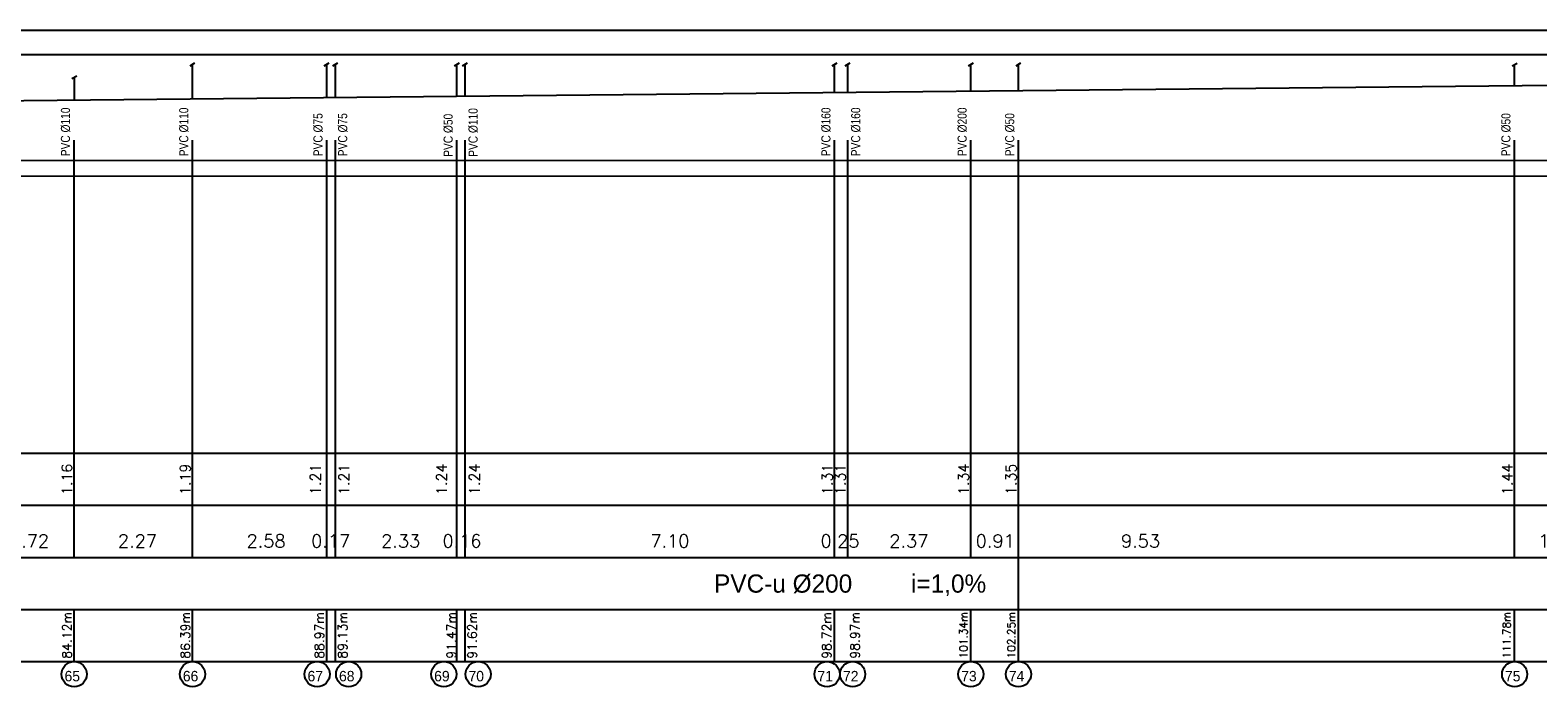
# Model space of a CAD drawing. Extents: x 480599 to 802090, y -87928 to 319597.
# Tile 42 of 50: x 692711 to 721670, y 16621 to 29225. Entities that reach past the tile are written whole.
import ezdxf
from ezdxf.enums import TextEntityAlignment as Align

# ---------------------------------------------------------------- set-up
doc = ezdxf.new("R2010")
doc.units = 0
doc.header["$MEASUREMENT"] = 0
doc.layers.get('0').update_dxf_attribs({"color": 252, "linetype": 'CONTINUOUS'})
doc.layers.get('Defpoints').update_dxf_attribs({"color": 252, "linetype": 'CONTINUOUS'})
for name, color, linetype in [('#_inne_budowlane', 252, 'CONTINUOUS'), ('#_inne_legenda', 21, 'CONTINUOUS'), ('#_ks_sanit_podposadzkowa', 32, 'CONTINUOUS'), ('Liczby', 2, 'CONTINUOUS'), ('Linie_tabeli', 7, 'CONTINUOUS')]:
    doc.layers.add(name, color=color, linetype=linetype)
doc.styles.add('JTJ', font='arial.ttf', dxfattribs={"height": 100})
doc.styles.add('JTJ_linie', font='txt')
doc.styles.add('ROMANS', font='romans')
doc.styles.get("Standard").update_dxf_attribs({"font": 'arial.ttf'})
doc.dimstyles.new('2 Bartek', dxfattribs={"dimtxt": 200, "dimasz": 50, "dimexe": 10, "dimexo": 30, "dimgap": 300, "dimtad": 1, "dimlfac": 0.001, "dimrnd": 0.1, "dimzin": 0, "dimdsep": 46, "dimtxsty": 'Standard', "dimblk": 'NONE', "dimcen": 1, "dimse1": 1, "dimse2": 1, "dimsd1": 1, "dimsd2": 1, "dimclrt": 2, "dimadec": 0, "dimazin": 0, "dimtfac": 1, "dimtix": 1, "dimtmove": 2, "dimatfit": 0, "dimfxl": 1, "dimtolj": 1, "dimtzin": 0, "dimarcsym": 0})
doc.dimstyles.new('darek', dxfattribs={"dimtxt": 20, "dimasz": 50, "dimexe": 10, "dimexo": 30, "dimgap": 300, "dimtad": 1, "dimlfac": 0.001, "dimrnd": 0.1, "dimzin": 0, "dimdsep": 46, "dimtxsty": 'Standard', "dimblk": 'NONE', "dimcen": 1, "dimse1": 1, "dimse2": 1, "dimsd1": 1, "dimsd2": 1, "dimclrt": 2, "dimadec": 0, "dimazin": 0, "dimtfac": 1, "dimtix": 1, "dimtmove": 2, "dimatfit": 0, "dimfxl": 10, "dimtolj": 1, "dimtzin": 0, "dimarcsym": 0})

# ---------------------------------------------------------------- blocks, each defined once
blk = doc.blocks.new('*D1284')
at = {"layer": 'Defpoints', "color": 0, "linetype": 'Continuous'}
for p in [(693556, 19104), (695829, 19104), (695829, 17104)]:
    blk.add_point(p, dxfattribs=at)
at = {"color": 2, "linetype": 'Continuous', "insert": (694772, 19420), "char_height": 250, "attachment_point": 5, "style": 'ROMANS'}
blk.add_mtext('\\A1;2.27', dxfattribs=at)
blk = doc.blocks.new('_None')
blk = doc.blocks.new('*D1285')
at = {"layer": 'Defpoints', "color": 0, "linetype": 'Continuous'}
for p in [(693556, 17500), (609440, 17104), (693556, 17104)]:
    blk.add_point(p, dxfattribs=at)
at = {"color": 2, "linetype": 'Continuous', "insert": (693417, 17611), "char_height": 175, "attachment_point": 5, "rotation": 90, "style": 'ROMANS'}
blk.add_mtext('\\A1;84.12m', dxfattribs=at)
blk = doc.blocks.new('*D1286')
at = {"layer": 'Defpoints', "color": 0}
for p in [(693548, 27886), (693706, 27886), (693557, 26722)]:
    blk.add_point(p, dxfattribs=at)
at = {"layer": 'Liczby', "color": 2, "insert": (693417, 20604), "char_height": 200, "attachment_point": 5, "rotation": 90, "style": 'ROMANS'}
blk.add_mtext('\\A1;1.16', dxfattribs=at)
blk = doc.blocks.new('*D1287')
at = {"layer": 'Defpoints', "color": 0, "linetype": 'Continuous'}
for p in [(695829, 19104), (698406, 19104), (698406, 17104)]:
    blk.add_point(p, dxfattribs=at)
at = {"color": 2, "linetype": 'Continuous', "insert": (697242, 19420), "char_height": 250, "attachment_point": 5, "style": 'ROMANS'}
blk.add_mtext('\\A1;2.58', dxfattribs=at)
blk = doc.blocks.new('*D1288')
at = {"layer": 'Defpoints', "color": 0, "linetype": 'Continuous'}
for p in [(695828, 17500), (609440, 17104), (695828, 17104)]:
    blk.add_point(p, dxfattribs=at)
at = {"color": 2, "linetype": 'Continuous', "insert": (695691, 17611), "char_height": 175, "attachment_point": 5, "rotation": 90, "style": 'ROMANS'}
blk.add_mtext('\\A1;86.39m', dxfattribs=at)
blk = doc.blocks.new('*D1289')
at = {"layer": 'Defpoints', "color": 0}
for p in [(695820, 27908), (695978, 27908), (695829, 26722)]:
    blk.add_point(p, dxfattribs=at)
at = {"layer": 'Liczby', "color": 2, "insert": (695690, 20604), "char_height": 200, "attachment_point": 5, "rotation": 90, "style": 'ROMANS'}
blk.add_mtext('\\A1;1.19', dxfattribs=at)
blk = doc.blocks.new('*D1290')
at = {"layer": 'Defpoints', "color": 0, "linetype": 'Continuous'}
for p in [(698406, 19104), (698573, 19104), (698573, 17104)]:
    blk.add_point(p, dxfattribs=at)
at = {"color": 2, "linetype": 'Continuous', "insert": (698483, 19420), "char_height": 250, "attachment_point": 5, "style": 'ROMANS'}
blk.add_mtext('\\A1;0.17', dxfattribs=at)
blk = doc.blocks.new('*D1291')
at = {"layer": 'Defpoints', "color": 0, "linetype": 'Continuous'}
for p in [(698406, 17500), (609439, 17103), (698406, 17103)]:
    blk.add_point(p, dxfattribs=at)
at = {"color": 2, "linetype": 'Continuous', "insert": (698265, 17609), "char_height": 175, "attachment_point": 5, "rotation": 90, "style": 'ROMANS'}
blk.add_mtext('\\A1;88.97m', dxfattribs=at)
blk = doc.blocks.new('*D1292')
at = {"layer": 'Defpoints', "color": 0}
for p in [(698397, 27934), (698555, 27934), (698406, 26722)]:
    blk.add_point(p, dxfattribs=at)
at = {"layer": 'Liczby', "color": 2, "insert": (698191, 20604), "char_height": 200, "attachment_point": 5, "rotation": 90, "style": 'ROMANS'}
blk.add_mtext('\\A1;1.21', dxfattribs=at)
blk = doc.blocks.new('*D1293')
at = {"layer": 'Defpoints', "color": 0, "linetype": 'Continuous'}
for p in [(698573, 19104), (700906, 19104), (700906, 17104)]:
    blk.add_point(p, dxfattribs=at)
at = {"color": 2, "linetype": 'Continuous', "insert": (699827, 19420), "char_height": 250, "attachment_point": 5, "style": 'ROMANS'}
blk.add_mtext('\\A1;2.33', dxfattribs=at)
blk = doc.blocks.new('*D1294')
at = {"layer": 'Defpoints', "color": 0, "linetype": 'Continuous'}
for p in [(700906, 17500), (609440, 17104), (700906, 17104)]:
    blk.add_point(p, dxfattribs=at)
at = {"color": 2, "linetype": 'Continuous', "insert": (700800, 17611), "char_height": 175, "attachment_point": 5, "rotation": 90, "style": 'ROMANS'}
blk.add_mtext('\\A1;91.47m', dxfattribs=at)
blk = doc.blocks.new('*D1295')
at = {"layer": 'Defpoints', "color": 0}
for p in [(700897, 27959), (701056, 27959), (700907, 26722)]:
    blk.add_point(p, dxfattribs=at)
at = {"layer": 'Liczby', "color": 2, "insert": (700613, 20604), "char_height": 200, "attachment_point": 5, "rotation": 90, "style": 'ROMANS'}
blk.add_mtext('\\A1;1.24', dxfattribs=at)
blk = doc.blocks.new('*D1296')
at = {"layer": 'Defpoints', "color": 0, "linetype": 'Continuous'}
for p in [(701064, 19104), (708162, 19104), (708162, 17104)]:
    blk.add_point(p, dxfattribs=at)
at = {"color": 2, "linetype": 'Continuous', "insert": (704998, 19420), "char_height": 250, "attachment_point": 5, "style": 'ROMANS'}
blk.add_mtext('\\A1;7.10', dxfattribs=at)
blk = doc.blocks.new('*D1297')
at = {"layer": 'Defpoints', "color": 0, "linetype": 'Continuous'}
for p in [(708162, 17500), (609439, 17103), (708162, 17103)]:
    blk.add_point(p, dxfattribs=at)
at = {"color": 2, "linetype": 'Continuous', "insert": (708009, 17609), "char_height": 175, "attachment_point": 5, "rotation": 90, "style": 'ROMANS'}
blk.add_mtext('\\A1;98.72m', dxfattribs=at)
blk = doc.blocks.new('*D1298')
at = {"layer": 'Defpoints', "color": 0}
for p in [(708153, 28032), (708312, 28032), (708163, 26722)]:
    blk.add_point(p, dxfattribs=at)
at = {"layer": 'Liczby', "color": 2, "insert": (708024, 20604), "char_height": 200, "attachment_point": 5, "rotation": 90, "style": 'ROMANS'}
blk.add_mtext('\\A1;1.31', dxfattribs=at)
blk = doc.blocks.new('*D1299')
at = {"layer": 'Defpoints', "color": 0, "linetype": 'Continuous'}
for p in [(708413, 19104), (710779, 19104), (710779, 17106)]:
    blk.add_point(p, dxfattribs=at)
at = {"color": 2, "linetype": 'Continuous', "insert": (709588, 19420), "char_height": 250, "attachment_point": 5, "style": 'ROMANS'}
blk.add_mtext('\\A1;2.37', dxfattribs=at)
blk = doc.blocks.new('*D1300')
at = {"layer": 'Defpoints', "color": 0, "linetype": 'Continuous'}
for p in [(710779, 17500), (609439, 17106), (710779, 17106)]:
    blk.add_point(p, dxfattribs=at)
at = {"color": 2, "linetype": 'Continuous', "insert": (710638, 17613), "char_height": 150, "attachment_point": 5, "rotation": 90, "style": 'ROMANS'}
blk.add_mtext('\\A1;101.34m', dxfattribs=at)
blk = doc.blocks.new('*D1301')
at = {"layer": 'Defpoints', "color": 0}
for p in [(710769, 28058), (710928, 28058), (710779, 26722)]:
    blk.add_point(p, dxfattribs=at)
at = {"layer": 'Liczby', "color": 2, "insert": (710640, 20604), "char_height": 200, "attachment_point": 5, "rotation": 90, "style": 'ROMANS'}
blk.add_mtext('\\A1;1.34', dxfattribs=at)
blk = doc.blocks.new('*D1302')
at = {"layer": 'Defpoints', "color": 0, "linetype": 'Continuous'}
for p in [(710779, 19104), (711693, 19104), (711693, 17106)]:
    blk.add_point(p, dxfattribs=at)
at = {"color": 2, "linetype": 'Continuous', "insert": (711247, 19420), "char_height": 250, "attachment_point": 5, "style": 'ROMANS'}
blk.add_mtext('\\A1;0.91', dxfattribs=at)
blk = doc.blocks.new('*D1303')
at = {"layer": 'Defpoints', "color": 0, "linetype": 'Continuous'}
for p in [(711693, 17500), (609439, 17106), (711693, 17106)]:
    blk.add_point(p, dxfattribs=at)
at = {"color": 2, "linetype": 'Continuous', "insert": (711557, 17613), "char_height": 150, "attachment_point": 5, "rotation": 90, "style": 'ROMANS'}
blk.add_mtext('\\A1;102.25m', dxfattribs=at)
blk = doc.blocks.new('*D1304')
at = {"layer": 'Defpoints', "color": 0}
for p in [(711683, 28067), (711842, 28067), (711693, 26722)]:
    blk.add_point(p, dxfattribs=at)
at = {"layer": 'Liczby', "color": 2, "insert": (711554, 20604), "char_height": 200, "attachment_point": 5, "rotation": 90, "style": 'ROMANS'}
blk.add_mtext('\\A1;1.35', dxfattribs=at)
blk = doc.blocks.new('*D1305')
at = {"layer": 'Defpoints', "color": 0, "linetype": 'Continuous'}
for p in [(711693, 19104), (721223, 19104), (721223, 17107)]:
    blk.add_point(p, dxfattribs=at)
at = {"color": 2, "linetype": 'Continuous', "insert": (714038, 19420), "char_height": 250, "attachment_point": 5, "style": 'ROMANS'}
blk.add_mtext('\\A1;9.53', dxfattribs=at)
blk = doc.blocks.new('*D1306')
at = {"layer": 'Defpoints', "color": 0, "linetype": 'Continuous'}
for p in [(721223, 19104), (722749, 19104), (722749, 17103)]:
    blk.add_point(p, dxfattribs=at)
at = {"color": 2, "linetype": 'Continuous', "insert": (722052, 19420), "char_height": 250, "attachment_point": 5, "style": 'ROMANS'}
blk.add_mtext('\\A1;1.53', dxfattribs=at)
blk = doc.blocks.new('*D1307')
at = {"layer": 'Defpoints', "color": 0, "linetype": 'Continuous'}
for p in [(721223, 17500), (609439, 17107), (721223, 17107)]:
    blk.add_point(p, dxfattribs=at)
at = {"color": 2, "linetype": 'Continuous', "insert": (721069, 17613), "char_height": 150, "attachment_point": 5, "rotation": 90, "style": 'ROMANS'}
blk.add_mtext('\\A1;111.78m', dxfattribs=at)
blk = doc.blocks.new('*D1308')
at = {"layer": 'Defpoints', "color": 0}
for p in [(721212, 28162), (721372, 28162), (721223, 26722)]:
    blk.add_point(p, dxfattribs=at)
at = {"layer": 'Liczby', "color": 2, "insert": (721084, 20604), "char_height": 200, "attachment_point": 5, "rotation": 90, "style": 'ROMANS'}
blk.add_mtext('\\A1;1.44', dxfattribs=at)
blk = doc.blocks.new('*D1310')
at = {"layer": 'Defpoints', "color": 0, "linetype": 'Continuous'}
for p in [(723594, 17500), (609439, 17107), (723594, 17107)]:
    blk.add_point(p, dxfattribs=at)
at = {"color": 2, "linetype": 'Continuous', "insert": (723453, 17613), "char_height": 150, "attachment_point": 5, "rotation": 90, "style": 'ROMANS'}
blk.add_mtext('\\A1;114.15m', dxfattribs=at)
blk = doc.blocks.new('*D1313')
at = {"layer": 'Defpoints', "color": 0, "linetype": 'Continuous'}
for p in [(724795, 17500), (609439, 17103), (724795, 17103)]:
    blk.add_point(p, dxfattribs=at)
at = {"color": 2, "linetype": 'Continuous', "insert": (724644, 17609), "char_height": 150, "attachment_point": 5, "rotation": 90, "style": 'ROMANS'}
blk.add_mtext('\\A1;115.36m', dxfattribs=at)
blk = doc.blocks.new('*D1316')
at = {"layer": 'Defpoints', "color": 0, "linetype": 'Continuous'}
for p in [(726636, 17500), (609439, 17103), (726636, 17103)]:
    blk.add_point(p, dxfattribs=at)
at = {"color": 2, "linetype": 'Continuous', "insert": (726514, 17609), "char_height": 150, "attachment_point": 5, "rotation": 90, "style": 'ROMANS'}
blk.add_mtext('\\A1;117.20m', dxfattribs=at)
blk = doc.blocks.new('*D1319')
at = {"layer": 'Defpoints', "color": 0, "linetype": 'Continuous'}
for p in [(728272, 17500), (609439, 17107), (728272, 17107)]:
    blk.add_point(p, dxfattribs=at)
at = {"color": 2, "linetype": 'Continuous', "insert": (728153, 17613), "char_height": 150, "attachment_point": 5, "rotation": 90, "style": 'ROMANS'}
blk.add_mtext('\\A1;118.83m', dxfattribs=at)
blk = doc.blocks.new('*D1322')
at = {"layer": 'Defpoints', "color": 0, "linetype": 'Continuous'}
for p in [(728834, 17500), (609439, 17107), (728834, 17107)]:
    blk.add_point(p, dxfattribs=at)
at = {"color": 2, "linetype": 'Continuous', "insert": (728711, 17613), "char_height": 150, "attachment_point": 5, "rotation": 90, "style": 'ROMANS'}
blk.add_mtext('\\A1;119.39m', dxfattribs=at)
blk = doc.blocks.new('*D1325')
at = {"layer": 'Defpoints', "color": 0, "linetype": 'Continuous'}
for p in [(731756, 17500), (609439, 17103), (731756, 17103)]:
    blk.add_point(p, dxfattribs=at)
at = {"color": 2, "linetype": 'Continuous', "insert": (731631, 17609), "char_height": 150, "attachment_point": 5, "rotation": 90, "style": 'ROMANS'}
blk.add_mtext('\\A1;122.32m', dxfattribs=at)
blk = doc.blocks.new('*D1328')
at = {"layer": 'Defpoints', "color": 0, "linetype": 'Continuous'}
for p in [(732051, 17500), (609439, 17107), (732051, 17107)]:
    blk.add_point(p, dxfattribs=at)
at = {"color": 2, "linetype": 'Continuous', "insert": (732195, 17613), "char_height": 150, "attachment_point": 5, "rotation": 90, "style": 'ROMANS'}
blk.add_mtext('\\A1;122.61m', dxfattribs=at)
blk = doc.blocks.new('*D1331')
at = {"layer": 'Defpoints', "color": 0, "linetype": 'Continuous'}
for p in [(734857, 17500), (609439, 17107), (734857, 17107)]:
    blk.add_point(p, dxfattribs=at)
at = {"color": 2, "linetype": 'Continuous', "insert": (734726, 17613), "char_height": 150, "attachment_point": 5, "rotation": 90, "style": 'ROMANS'}
blk.add_mtext('\\A1;125.42m', dxfattribs=at)
blk = doc.blocks.new('*D1334')
at = {"layer": 'Defpoints', "color": 0, "linetype": 'Continuous'}
for p in [(735048, 17500), (609439, 17103), (735048, 17103)]:
    blk.add_point(p, dxfattribs=at)
at = {"color": 2, "linetype": 'Continuous', "insert": (735204, 17609), "char_height": 150, "attachment_point": 5, "rotation": 90, "style": 'ROMANS'}
blk.add_mtext('\\A1;125.61m', dxfattribs=at)
blk = doc.blocks.new('*D1337')
at = {"layer": 'Defpoints', "color": 0, "linetype": 'Continuous'}
for p in [(738116, 17500), (609439, 17107), (738116, 17107)]:
    blk.add_point(p, dxfattribs=at)
at = {"color": 2, "linetype": 'Continuous', "insert": (737979, 17614), "char_height": 150, "attachment_point": 5, "rotation": 90, "style": 'ROMANS'}
blk.add_mtext('\\A1;128.68m', dxfattribs=at)
blk = doc.blocks.new('*D1340')
at = {"layer": 'Defpoints', "color": 0, "linetype": 'Continuous'}
for p in [(741166, 17500), (609439, 17103), (741166, 17103)]:
    blk.add_point(p, dxfattribs=at)
at = {"color": 2, "linetype": 'Continuous', "insert": (741041, 17609), "char_height": 150, "attachment_point": 5, "rotation": 90, "style": 'ROMANS'}
blk.add_mtext('\\A1;131.73m', dxfattribs=at)
blk = doc.blocks.new('*D1343')
at = {"layer": 'Defpoints', "color": 0, "linetype": 'Continuous'}
for p in [(744179, 17500), (609439, 17108), (744179, 17108)]:
    blk.add_point(p, dxfattribs=at)
at = {"color": 2, "linetype": 'Continuous', "insert": (744056, 17614), "char_height": 150, "attachment_point": 5, "rotation": 90, "style": 'ROMANS'}
blk.add_mtext('\\A1;134.74m', dxfattribs=at)
blk = doc.blocks.new('*D1346')
at = {"layer": 'Defpoints', "color": 0, "linetype": 'Continuous'}
for p in [(747144, 17500), (609439, 17103), (747144, 17103)]:
    blk.add_point(p, dxfattribs=at)
at = {"color": 2, "linetype": 'Continuous', "insert": (747020, 17609), "char_height": 150, "attachment_point": 5, "rotation": 90, "style": 'ROMANS'}
blk.add_mtext('\\A1;137.70m', dxfattribs=at)
blk = doc.blocks.new('*D1349')
at = {"layer": 'Defpoints', "color": 0, "linetype": 'Continuous'}
for p in [(750785, 17500), (609439, 17108), (750785, 17108)]:
    blk.add_point(p, dxfattribs=at)
at = {"color": 2, "linetype": 'Continuous', "insert": (750654, 17614), "char_height": 150, "attachment_point": 5, "rotation": 90, "style": 'ROMANS'}
blk.add_mtext('\\A1;141.35m', dxfattribs=at)
blk = doc.blocks.new('*D1361')
at = {"layer": 'Defpoints', "color": 0, "linetype": 'Continuous'}
for p in [(698573, 17500), (609440, 17104), (698573, 17104)]:
    blk.add_point(p, dxfattribs=at)
at = {"color": 2, "linetype": 'Continuous', "insert": (698711, 17611), "char_height": 175, "attachment_point": 5, "rotation": 90, "style": 'ROMANS'}
blk.add_mtext('\\A1;89.13m', dxfattribs=at)
blk = doc.blocks.new('*D1362')
at = {"layer": 'Defpoints', "color": 0}
for p in [(698555, 27934), (698722, 27934), (698573, 26722)]:
    blk.add_point(p, dxfattribs=at)
at = {"layer": 'Liczby', "color": 2, "insert": (698738, 20604), "char_height": 200, "attachment_point": 5, "rotation": 90, "style": 'ROMANS'}
blk.add_mtext('\\A1;1.21', dxfattribs=at)
blk = doc.blocks.new('*D1364')
at = {"layer": 'Defpoints', "color": 0, "linetype": 'Continuous'}
for p in [(722749, 17500), (609439, 17103), (722749, 17103)]:
    blk.add_point(p, dxfattribs=at)
at = {"color": 2, "linetype": 'Continuous', "insert": (722591, 17609), "char_height": 150, "attachment_point": 5, "rotation": 90, "style": 'ROMANS'}
blk.add_mtext('\\A1;113.31m', dxfattribs=at)
blk = doc.blocks.new('*D1367')
at = {"layer": 'Defpoints', "color": 0, "linetype": 'Continuous'}
for p in [(744541, 17500), (609439, 17103), (744541, 17103)]:
    blk.add_point(p, dxfattribs=at)
at = {"color": 2, "linetype": 'Continuous', "insert": (744425, 17609), "char_height": 150, "attachment_point": 5, "rotation": 90, "style": 'ROMANS'}
blk.add_mtext('\\A1;135.10m', dxfattribs=at)
blk = doc.blocks.new('*D1369')
at = {"layer": 'Defpoints', "color": 0, "linetype": 'Continuous'}
for p in [(747335, 17500), (609439, 17108), (747335, 17108)]:
    blk.add_point(p, dxfattribs=at)
at = {"color": 2, "linetype": 'Continuous', "insert": (747469, 17614), "char_height": 150, "attachment_point": 5, "rotation": 90, "style": 'ROMANS'}
blk.add_mtext('\\A1;137.90m', dxfattribs=at)
blk = doc.blocks.new('*D1371')
at = {"layer": 'Defpoints', "color": 0, "linetype": 'Continuous'}
for p in [(708163, 19104), (708413, 19104), (708413, 17104)]:
    blk.add_point(p, dxfattribs=at)
at = {"color": 2, "linetype": 'Continuous', "insert": (708265, 19420), "char_height": 250, "attachment_point": 5, "style": 'ROMANS'}
blk.add_mtext('\\A1;0.25', dxfattribs=at)
blk = doc.blocks.new('*D1372')
at = {"layer": 'Defpoints', "color": 0, "linetype": 'Continuous'}
for p in [(708413, 17500), (609440, 17104), (708413, 17104)]:
    blk.add_point(p, dxfattribs=at)
at = {"color": 2, "linetype": 'Continuous', "insert": (708553, 17611), "char_height": 175, "attachment_point": 5, "rotation": 90, "style": 'ROMANS'}
blk.add_mtext('\\A1;98.97m', dxfattribs=at)
blk = doc.blocks.new('*D1373')
at = {"layer": 'Defpoints', "color": 0}
for p in [(708403, 28034), (708563, 28034), (708414, 26722)]:
    blk.add_point(p, dxfattribs=at)
at = {"layer": 'Liczby', "color": 2, "insert": (708274, 20604), "char_height": 200, "attachment_point": 5, "rotation": 90, "style": 'ROMANS'}
blk.add_mtext('\\A1;1.31', dxfattribs=at)
blk = doc.blocks.new('*D1374')
at = {"layer": 'Defpoints', "color": 0, "linetype": 'Continuous'}
for p in [(700906, 19104), (701064, 19104), (701064, 17104)]:
    blk.add_point(p, dxfattribs=at)
at = {"color": 2, "linetype": 'Continuous', "insert": (701005, 19420), "char_height": 250, "attachment_point": 5, "style": 'ROMANS'}
blk.add_mtext('\\A1;0.16', dxfattribs=at)
blk = doc.blocks.new('*D1375')
at = {"layer": 'Defpoints', "color": 0, "linetype": 'Continuous'}
for p in [(701064, 17500), (609440, 17104), (701064, 17104)]:
    blk.add_point(p, dxfattribs=at)
at = {"color": 2, "linetype": 'Continuous', "insert": (701201, 17611), "char_height": 175, "attachment_point": 5, "rotation": 90, "style": 'ROMANS'}
blk.add_mtext('\\A1;91.62m', dxfattribs=at)
blk = doc.blocks.new('*D1376')
at = {"layer": 'Defpoints', "color": 0}
for p in [(701056, 27959), (701213, 27959), (701064, 26722)]:
    blk.add_point(p, dxfattribs=at)
at = {"layer": 'Liczby', "color": 2, "insert": (701245, 20604), "char_height": 200, "attachment_point": 5, "rotation": 90, "style": 'ROMANS'}
blk.add_mtext('\\A1;1.24', dxfattribs=at)
blk = doc.blocks.new('*D1377')
at = {"layer": 'Defpoints', "color": 0, "linetype": 'Continuous'}
for p in [(750251, 17500), (609439, 17108), (750251, 17108)]:
    blk.add_point(p, dxfattribs=at)
at = {"color": 2, "linetype": 'Continuous', "insert": (750117, 17614), "char_height": 150, "attachment_point": 5, "rotation": 90, "style": 'ROMANS'}
blk.add_mtext('\\A1;140.81m', dxfattribs=at)
blk = doc.blocks.new('*D1380')
at = {"layer": 'Defpoints', "color": 0, "linetype": 'Continuous'}
for p in [(726931, 17500), (609439, 17107), (726931, 17107)]:
    blk.add_point(p, dxfattribs=at)
at = {"color": 2, "linetype": 'Continuous', "insert": (726820, 17613), "char_height": 150, "attachment_point": 5, "rotation": 90, "style": 'ROMANS'}
blk.add_mtext('\\A1;117.49m', dxfattribs=at)
blk = doc.blocks.new('*D1386')
at = {"layer": 'Defpoints', "color": 0, "linetype": 'Continuous'}
for p in [(691841, 19104), (693556, 19104), (693556, 17105)]:
    blk.add_point(p, dxfattribs=at)
at = {"color": 2, "linetype": 'Continuous', "insert": (692699, 19420), "char_height": 250, "attachment_point": 5, "style": 'ROMANS'}
blk.add_mtext('\\A1;1.72', dxfattribs=at)

msp = doc.modelspace()

# ---------------------------------------------------------------- linework, layer by layer
at = {"layer": '#_inne_budowlane', "flags": 128}
for points in [[(754295.199, 26414.893), (540863.303, 26421.487), (540863.303, 29224.945), (754295.199, 29224.945)], [(754295.199, 28754.364), (541513.303, 28754.364)], [(754295.199, 26715.264), (541513.303, 26721.857)]]:
    msp.add_lwpolyline(points, dxfattribs=at)
at = {"layer": '#_inne_legenda', "flags": 128}
for points in [[(695781.768, 28540.528), (695876.051, 28594.962)], [(698359.202, 28540.528), (698453.485, 28594.962)], [(698526.205, 28540.528), (698620.488, 28594.962)], [(700859.715, 28540.528), (700953.998, 28594.962)], [(701017.395, 28540.528), (701111.678, 28594.962)], [(708115.791, 28540.528), (708210.074, 28594.962)], [(708366.665, 28540.528), (708460.949, 28594.962)], [(710732.442, 28540.528), (710826.725, 28594.962)], [(711646.372, 28540.528), (711740.655, 28594.962)], [(721176.295, 28540.2), (721270.578, 28594.635)], [(693512.081, 28294.633), (693606.364, 28349.067)]]:
    msp.add_lwpolyline(points, dxfattribs=at)
at = {"layer": '#_ks_sanit_podposadzkowa', "flags": 128}
for points in [[(609439.732, 27044.631), (750785.999, 28458.113), (750785.999, 28566.63)], [(695829.048, 27908.536), (695829.048, 28567.825)], [(698406.482, 27934.311), (698406.482, 28567.825)], [(698573.485, 27935.981), (698573.485, 28567.825)], [(700906.995, 27959.316), (700906.995, 28567.825)], [(701064.675, 27960.893), (701064.675, 28567.825)], [(708163.071, 28031.878), (708163.071, 28567.825)], [(708413.946, 28034.387), (708413.946, 28567.825)], [(710779.722, 28058.045), (710779.722, 28567.825)], [(711693.652, 28067.184), (711693.652, 28567.825)], [(721223.575, 28162.485), (721223.575, 28567.497)], [(693559.361, 27885.839), (693559.361, 28321.93)]]:
    msp.add_lwpolyline(points, dxfattribs=at)
for p, q in [((693556.338, 19104.396), (693556.613, 27113.72)), ((695828.501, 19104.396), (695828.777, 27113.72)), ((698405.918, 19104.396), (698406.193, 27113.72)), ((698572.921, 19104.396), (698573.196, 27113.72)), ((700906.449, 19104.396), (700906.724, 27113.72)), ((701064.111, 19104.396), (701064.386, 27113.72)), ((708162.438, 19104.052), (708162.782, 27113.72)), ((708413.399, 19104.396), (708413.674, 27113.72)), ((710779.176, 19104.057), (710779.451, 27113.72)), ((711693.088, 18104.396), (711693.363, 27113.72)), ((721223.011, 19104.396), (721223.287, 27113.72)), ((693556.269, 17104.344), (693556.304, 18104.396)), ((695828.433, 17104.344), (695828.467, 18104.396)), ((698405.849, 17104.344), (698405.883, 18104.396)), ((698572.852, 17104.344), (698572.886, 18104.396)), ((700906.38, 17104.344), (700906.414, 18104.396)), ((701064.042, 17104.344), (701064.076, 18104.396)), ((708162.438, 17104.344), (708162.473, 18104.396)), ((710779.107, 17104.344), (710779.141, 18104.396)), ((711693.019, 17104.344), (711693.053, 18104.396)), ((721222.942, 17104.344), (721222.977, 18104.396))]:
    msp.add_line(p, q)
for centre in [(693556.566, 16862.49), (695828.729, 16862.49), (698223.53, 16862.49), (698828.308, 16862.49), (700655.569, 16862.49), (701315.446, 16862.49), (708017.776, 16862.49), (708508.507, 16862.49), (710779.404, 16862.49), (711693.316, 16862.49), (721223.239, 16862.49)]:
    msp.add_circle(centre, 241.906)
at = {"layer": 'Linie_tabeli'}
for p, q in [((530896.645, 21104.396), (758296.446, 21104.396)), ((530896.645, 20104.396), (758296.446, 20104.396)), ((530896.645, 19104.396), (758296.446, 19104.396)), ((530896.645, 18104.396), (758296.446, 18104.396)), ((530896.645, 17104.396), (758296.446, 17104.396))]:
    msp.add_line(p, q, dxfattribs=at)

# ---------------------------------------------------------------- texts
at = {"layer": '#_inne_legenda', "char_height": 175, "width": 2133.88011, "attachment_point": 1, "rotation": 90, "line_spacing_factor": 0.8, "style": 'JTJ'}
for s, insert in [('{\\W0.8;PVC %%C110}', (693301.358, 26805.157)), ('{\\W0.8;PVC %%C110}', (695573.504, 26805.157)), ('{\\W0.8;PVC %%C75}', (698150.938, 26805.157)), ('{\\W0.8;PVC %%C75}', (698625.261, 26805.157)), ('{\\W0.8;PVC %%C50}', (700651.452, 26793.971)), ('{\\W0.8;PVC %%C110}', (701130.374, 26793.971)), ('{\\W0.8;PVC %%C160}', (707907.527, 26806.305)), ('{\\W0.8;PVC %%C160}', (708479.848, 26806.305)), ('{\\W0.8;PVC %%C200}', (710524.179, 26806.305)), ('{\\W0.8;PVC %%C50}', (711438.108, 26806.305)), ('{\\W0.8;PVC %%C50}', (720968.032, 26805.977))]:
    msp.add_mtext(s, dxfattribs=dict(at, insert=insert))
at = {"layer": 'Liczby', "style": 'JTJ_linie'}
for s, p in [('PVC-u %%C200', (705847.171, 18427.927)), ('i=1,0%%%', (709629.926, 18427.927))]:
    msp.add_text(s, height=350, dxfattribs=at).set_placement(p)
for s, p in [('65', (693519.893, 16725.98)), ('66', (695792.056, 16725.98)), ('67', (698186.857, 16725.98)), ('68', (698791.635, 16725.98)), ('69', (700618.896, 16725.98)), ('70', (701278.773, 16725.98)), ('71', (707981.103, 16725.98)), ('72', (708471.834, 16725.98)), ('73', (710742.73, 16725.98)), ('74', (711656.642, 16725.98)), ('75', (721186.566, 16725.98))]:
    msp.add_text(s, height=200, dxfattribs=at).set_placement(p, align=Align.CENTER)

# ---------------------------------------------------------------- dimensions: what is measured, and where the dimension line sits
at = {"linetype": 'Continuous'}
for base, p1, p2, picture, middle in [((693556.338, 19104.396), (691841.225, 19104.396), (693556.338, 17104.793), '*D1386', (692699.361, 19420.102)), ((695829.104, 19103.998), (693556.338, 19103.998), (695829.104, 17104.395), '*D1284', (694772.229, 19419.704)), ((698405.849, 19104.396), (695828.501, 19104.396), (698405.849, 17104.396), '*D1287', (697242.168, 19420.102)), ((698572.852, 19103.969), (698405.918, 19103.969), (698572.852, 17104.396), '*D1290', (698482.521, 19419.675)), ((700906.38, 19104.052), (698572.921, 19104.052), (700906.38, 17104.015), '*D1293', (699826.899, 19419.758)), ((701064.042, 19103.977), (700906.449, 19103.977), (701064.042, 17104.396), '*D1374', (701005.041, 19419.683)), ((708162.438, 19104.052), (701064.111, 19104.052), (708162.438, 17104.396), '*D1296', (704997.662, 19419.758)), ((708413.33, 19104.396), (708162.507, 19104.396), (708413.33, 17104.396), '*D1371', (708265.409, 19420.102)), ((710779.107, 19104.396), (708413.399, 19104.396), (710779.107, 17106.417), '*D1299', (709588.346, 19420.102)), ((711693.019, 19104.057), (710779.107, 19104.057), (711693.019, 17106.449), '*D1302', (711247.083, 19419.763)), ((721222.942, 19104.057), (711693.019, 19104.057), (721222.942, 17106.776), '*D1305', (714037.922, 19419.763)), ((722749.02, 19103.904), (721223.011, 19103.904), (722749.02, 17102.931), '*D1306', (722051.801, 19419.61))]:
    dim = msp.add_linear_dim(base=base, p1=p1, p2=p2, dimstyle='2 Bartek', override={"dimtxt": 250, "dimrnd": 0.01, "dimpost": '', "dimtxsty": 'ROMANS'}, dxfattribs=at)
    dim.commit()
    dim.dimension.update_dxf_attribs({"geometry": picture, "text_midpoint": middle, "dimtype": 160})
for base, p1, p2, override, picture, middle in [((728834.069, 17107.038), (609439.39, 17107.038), (728834.069, 17499.691), {"dimtxt": 150, "dimrnd": 0.01, "dimpost": 'm', "dimtxsty": 'ROMANS'}, '*D1322', (728711.267, 17613.261)), ((728272.384, 17107.019), (609439.39, 17107.019), (728272.384, 17499.691), {"dimtxt": 150, "dimrnd": 0.01, "dimpost": 'm', "dimtxsty": 'ROMANS'}, '*D1319', (728152.771, 17613.241)), ((726931.426, 17106.973), (609439.39, 17106.973), (726931.426, 17499.691), {"dimtxt": 150, "dimrnd": 0.01, "dimpost": 'm', "dimtxsty": 'ROMANS'}, '*D1380', (726819.988, 17613.195)), ((723594.049, 17106.858), (609439.39, 17106.858), (723594.049, 17499.691), {"dimtxt": 150, "dimrnd": 0.01, "dimpost": 'm', "dimtxsty": 'ROMANS'}, '*D1310', (723453.378, 17613.08)), ((721222.942, 17106.776), (609439.39, 17106.776), (721222.942, 17499.691), {"dimtxt": 150, "dimrnd": 0.01, "dimpost": 'm', "dimtxsty": 'ROMANS'}, '*D1307', (721069.494, 17612.999)), ((711693.019, 17106.449), (609439.39, 17106.449), (711693.019, 17499.691), {"dimtxt": 150, "dimgap": 300, "dimrnd": 0.01, "dimpost": 'm', "dimtxsty": 'ROMANS'}, '*D1303', (711557.449, 17612.671)), ((710779.107, 17106.417), (609439.39, 17106.417), (710779.107, 17499.691), {"dimtxt": 150, "dimgap": 300, "dimrnd": 0.01, "dimpost": 'm', "dimtxsty": 'ROMANS'}, '*D1300', (710637.905, 17612.64)), ((698405.849, 17102.931), (609439.39, 17102.931), (698405.849, 17499.691), {"dimtxt": 175, "dimrnd": 0.01, "dimpost": 'm', "dimtxsty": 'ROMANS'}, '*D1291', (698264.93, 17609.153)), ((708162.438, 17102.931), (609439.39, 17102.931), (708162.438, 17499.691), {"dimtxt": 175, "dimrnd": 0.01, "dimpost": 'm', "dimtxsty": 'ROMANS'}, '*D1297', (708008.717, 17609.153)), ((724795.334, 17102.931), (609439.39, 17102.931), (724795.334, 17499.691), {"dimtxt": 150, "dimrnd": 0.01, "dimpost": 'm', "dimtxsty": 'ROMANS'}, '*D1313', (724644.136, 17609.153)), ((726635.994, 17102.931), (609439.39, 17102.931), (726635.994, 17499.691), {"dimtxt": 150, "dimrnd": 0.01, "dimpost": 'm', "dimtxsty": 'ROMANS'}, '*D1316', (726513.573, 17609.153)), ((731755.709, 17102.931), (609439.39, 17102.931), (731755.709, 17499.691), {"dimtxt": 150, "dimrnd": 0.01, "dimpost": 'm', "dimtxsty": 'ROMANS'}, '*D1325', (731630.561, 17609.153)), ((735047.55, 17102.931), (609439.39, 17102.931), (735047.55, 17499.691), {"dimtxt": 150, "dimrnd": 0.01, "dimpost": 'm', "dimtxsty": 'ROMANS'}, '*D1334', (735203.683, 17609.153)), ((741166.178, 17102.931), (609439.39, 17102.931), (741166.178, 17499.691), {"dimtxt": 150, "dimrnd": 0.01, "dimpost": 'm', "dimtxsty": 'ROMANS'}, '*D1340', (741040.627, 17609.153)), ((747143.856, 17102.931), (609439.39, 17102.931), (747143.856, 17499.691), {"dimtxt": 150, "dimrnd": 0.01, "dimpost": 'm', "dimtxsty": 'ROMANS'}, '*D1346', (747019.509, 17609.153)), ((722749.02, 17102.931), (609439.39, 17102.931), (722749.02, 17499.691), {"dimtxt": 150, "dimrnd": 0.01, "dimpost": 'm', "dimtxsty": 'ROMANS'}, '*D1364', (722591.337, 17609.153)), ((744541.384, 17102.931), (609439.39, 17102.931), (744541.384, 17499.691), {"dimtxt": 150, "dimrnd": 0.01, "dimpost": 'm', "dimtxsty": 'ROMANS'}, '*D1367', (744425.277, 17609.153)), ((750785.366, 17107.793), (609439.39, 17107.793), (750785.366, 17499.691), {"dimtxt": 150, "dimrnd": 0.01, "dimpost": 'm', "dimtxsty": 'ROMANS'}, '*D1349', (750653.583, 17614.016)), ((750250.662, 17107.775), (609439.39, 17107.775), (750250.662, 17499.691), {"dimtxt": 150, "dimrnd": 0.01, "dimpost": 'm', "dimtxsty": 'ROMANS'}, '*D1377', (750116.506, 17613.997)), ((747334.781, 17107.675), (609439.39, 17107.675), (747334.781, 17499.691), {"dimtxt": 150, "dimrnd": 0.01, "dimpost": 'm', "dimtxsty": 'ROMANS'}, '*D1369', (747468.562, 17613.897)), ((744179.027, 17107.566), (609439.39, 17107.566), (744179.027, 17499.691), {"dimtxt": 150, "dimrnd": 0.01, "dimpost": 'm', "dimtxsty": 'ROMANS'}, '*D1343', (744056.051, 17613.789)), ((738116.467, 17107.358), (609439.39, 17107.358), (738116.467, 17499.691), {"dimtxt": 150, "dimrnd": 0.01, "dimpost": 'm', "dimtxsty": 'ROMANS'}, '*D1337', (737978.97, 17613.58)), ((734856.625, 17107.245), (609439.39, 17107.245), (734856.625, 17499.691), {"dimtxt": 150, "dimrnd": 0.01, "dimpost": 'm', "dimtxsty": 'ROMANS'}, '*D1331', (734725.855, 17613.468)), ((732051.142, 17107.149), (609439.39, 17107.149), (732051.142, 17499.691), {"dimtxt": 150, "dimrnd": 0.01, "dimpost": 'm', "dimtxsty": 'ROMANS'}, '*D1328', (732194.641, 17613.371)), ((693556.269, 17104.396), (609439.776, 17104.396), (693556.269, 17499.691), {"dimtxt": 175, "dimrnd": 0.01, "dimpost": 'm', "dimtxsty": 'ROMANS'}, '*D1285', (693417.068, 17610.618)), ((695828.433, 17104.396), (609439.776, 17104.396), (695828.433, 17499.691), {"dimtxt": 175, "dimrnd": 0.01, "dimpost": 'm', "dimtxsty": 'ROMANS'}, '*D1288', (695690.566, 17610.618)), ((700906.38, 17104.396), (609439.776, 17104.396), (700906.38, 17499.691), {"dimtxt": 175, "dimrnd": 0.01, "dimpost": 'm', "dimtxsty": 'ROMANS'}, '*D1294', (700800.117, 17610.618)), ((698572.852, 17104.396), (609439.776, 17104.396), (698572.852, 17499.691), {"dimtxt": 175, "dimrnd": 0.01, "dimpost": 'm', "dimtxsty": 'ROMANS'}, '*D1361', (698710.93, 17610.618)), ((708413.33, 17104.396), (609439.776, 17104.396), (708413.33, 17499.691), {"dimtxt": 175, "dimrnd": 0.01, "dimpost": 'm', "dimtxsty": 'ROMANS'}, '*D1372', (708552.961, 17610.618)), ((701064.042, 17104.396), (609439.776, 17104.396), (701064.042, 17499.691), {"dimtxt": 175, "dimrnd": 0.01, "dimpost": 'm', "dimtxsty": 'ROMANS'}, '*D1375', (701200.778, 17610.618))]:
    dim = msp.add_linear_dim(base=base, p1=p1, p2=p2, dimstyle='2 Bartek', override=override, dxfattribs=at)
    dim.commit()
    dim.dimension.update_dxf_attribs({"geometry": picture, "text_midpoint": middle, "dimtype": 160, "text_rotation": 90})
at = {"layer": 'Liczby'}
for base, p1, p2, picture, middle in [((721372.335, 28162.366), (721223.31, 26721.848), (721211.737, 28162.366), '*D1308', (721084.087, 20603.604)), ((693705.662, 27885.724), (693556.636, 26721.848), (693547.83, 27885.724), '*D1286', (693417.414, 20603.604)), ((695977.825, 27908.443), (695828.8, 26721.848), (695819.767, 27908.443), '*D1289', (695689.577, 20603.604)), ((698555.242, 27934.215), (698406.216, 26721.848), (698396.925, 27934.215), '*D1292', (698191.077, 20603.604)), ((698722.245, 27934.215), (698573.219, 26721.848), (698555.242, 27934.215), '*D1362', (698737.966, 20603.604)), ((701055.772, 27959.218), (700906.747, 26721.848), (700897.206, 27959.218), '*D1295', (700612.665, 20603.604)), ((701213.435, 27959.218), (701064.409, 26721.848), (701055.772, 27959.218), '*D1376', (701245.348, 20603.604)), ((708311.831, 28031.773), (708162.805, 26721.848), (708152.539, 28031.773), '*D1298', (708023.583, 20603.604)), ((708562.723, 28034.281), (708413.697, 26721.848), (708403.406, 28034.281), '*D1373', (708274.474, 20603.604)), ((710928.5, 28057.937), (710779.474, 26721.848), (710768.946, 28057.937), '*D1301', (710640.251, 20603.604)), ((711842.411, 28067.075), (711693.386, 26721.848), (711682.766, 28067.075), '*D1304', (711554.163, 20603.604))]:
    dim = msp.add_linear_dim(base=base, p1=p1, p2=p2, angle=90, dimstyle='darek', override={"dimtxt": 200, "dimrnd": 0.01, "dimtxsty": 'ROMANS'}, dxfattribs=at)
    dim.commit()
    dim.dimension.update_dxf_attribs({"geometry": picture, "text_midpoint": middle, "dimtype": 160})

doc.saveas('drawing.dxf')
